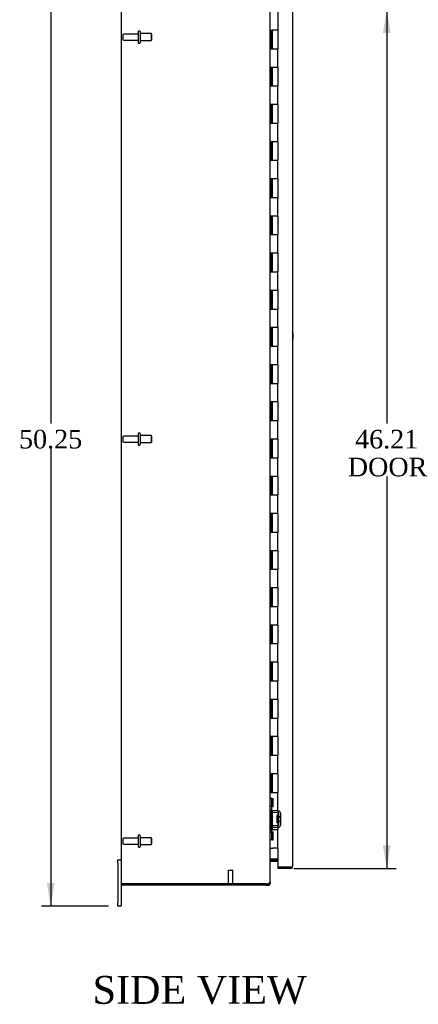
# Model space of a CAD drawing. Header units: inches. Extents: x 20 to 228, y 6 to 156.
# Tile 2 of 9: x 22 to 44, y 43 to 96. Entities that reach past the tile are written whole.
import ezdxf
from ezdxf.enums import TextEntityAlignment as Align

# ---------------------------------------------------------------- set-up
doc = ezdxf.new("R2010")
doc.units = ezdxf.units.IN
doc.header["$MEASUREMENT"] = 0
for name, color, linetype in [('COM40153-1', 7, 'CONTINUOUS'), ('COM42780', 7, 'CONTINUOUS'), ('COM48498', 7, 'CONTINUOUS'), ('COM71782-5', 7, 'CONTINUOUS'), ('DEFAULT', 7, 'CONTINUOUS'), ('FET07710', 7, 'CONTINUOUS'), ('HNG10620-44B', 7, 'CONTINUOUS'), ('HNG10620-44C', 7, 'CONTINUOUS'), ('STD21878', 7, 'CONTINUOUS'), ('STD26094', 7, 'CONTINUOUS')]:
    doc.layers.add(name, color=color, linetype=linetype)
doc.styles.add('SEACAD_TIMES_NEW_ROMAN', font='times.ttf')

# ---------------------------------------------------------------- blocks, each defined once
blk = doc.blocks.new('GDIMGGROUP3')
at = {"layer": 'DEFAULT', "linetype": 'Continuous'}
for points in [[(23.77, 97.112), (24.187, 97.112), (23.979, 98.362)], [(23.77, 49.362), (23.979, 48.112), (24.187, 49.362)]]:
    blk.add_hatch(color=136, dxfattribs=at).paths.add_polyline_path(points)
at = {"layer": 'DEFAULT', "color": 136, "linetype": 'Continuous'}
for p, q in [((27.088, 98.362), (23.479, 98.362)), ((23.979, 98.362), (23.979, 74.087)), ((23.979, 72.737), (23.979, 48.112)), ((27.088, 48.112), (23.479, 48.112))]:
    blk.add_line(p, q, dxfattribs=at)
at = {"layer": 'DEFAULT', "color": 136, "linetype": 'Continuous', "style": 'SEACAD_TIMES_NEW_ROMAN'}
blk.add_text('50.25', height=1, dxfattribs=at).set_placement((22.273, 73.737), align=Align.TOP_LEFT)
blk = doc.blocks.new('GDIMGGROUP12')
at = {"layer": 'DEFAULT', "linetype": 'Continuous'}
for points in [[(42.26, 95.09), (42.052, 96.34), (41.843, 95.09)], [(42.26, 51.385), (41.843, 51.385), (42.052, 50.135)]]:
    blk.add_hatch(color=136, dxfattribs=at).paths.add_polyline_path(points)
at = {"layer": 'DEFAULT', "color": 136, "linetype": 'Continuous'}
for p, q in [((37.048, 96.34), (42.552, 96.34)), ((42.052, 96.34), (42.052, 74.087)), ((42.052, 71.237), (42.052, 50.135)), ((37.048, 50.135), (42.552, 50.135))]:
    blk.add_line(p, q, dxfattribs=at)
at = {"layer": 'DEFAULT', "color": 136, "linetype": 'Continuous', "style": 'SEACAD_TIMES_NEW_ROMAN'}
for s, p in [('46.21', (40.346, 73.737)), ('DOOR', (39.955, 72.237))]:
    blk.add_text(s, height=1, dxfattribs=at).set_placement(p, align=Align.TOP_LEFT)

msp = doc.modelspace()

# ---------------------------------------------------------------- linework, layer by layer
at = {"layer": 'COM40153-1', "color": 7}
msp.add_arc((36.275, 78.777), 0.75, 341.2031, 18.7969, dxfattribs=at)
at = {"layer": 'COM42780', "color": 7}
for p, q in [((35.775, 53.914), (35.817, 53.914)), ((35.868, 53.914), (35.817, 53.914)), ((35.868, 53.914), (35.935, 53.914)), ((35.868, 53.477), (35.868, 53.914)), ((35.87, 53.914), (35.87, 53.477)), ((35.935, 53.477), (35.935, 53.914)), ((35.817, 53.477), (35.775, 53.477)), ((35.868, 53.477), (35.817, 53.477)), ((35.868, 53.477), (35.935, 53.477)), ((35.87, 53.292), (35.87, 53.477)), ((36.205, 53.144), (35.916, 53.149)), ((36.207, 53.239), (35.918, 53.244)), ((36.157, 52.604), (36.157, 52.994)), ((36.252, 52.994), (36.157, 52.994)), ((36.261, 53.227), (36.207, 53.239)), ((36.252, 52.502), (36.252, 53.096)), ((36.347, 52.502), (36.347, 53.096)), ((35.916, 52.449), (36.205, 52.454)), ((36.347, 52.924), (36.157, 52.924)), ((36.347, 52.906), (36.157, 52.906)), ((36.157, 52.693), (36.347, 52.693)), ((36.347, 52.674), (36.157, 52.674)), ((36.157, 52.604), (36.252, 52.604)), ((35.775, 52.121), (35.817, 52.121)), ((35.817, 52.121), (35.868, 52.121)), ((35.868, 52.121), (35.935, 52.121)), ((35.868, 51.684), (35.868, 52.121)), ((35.869, 51.989), (35.87, 51.989)), ((35.869, 51.88), (35.869, 51.989)), ((35.869, 51.959), (35.87, 51.959)), ((35.87, 52.121), (35.87, 52.306)), ((35.87, 52.121), (35.87, 51.684)), ((35.918, 52.354), (36.207, 52.359)), ((35.935, 51.684), (35.935, 52.121)), ((36.207, 52.359), (36.261, 52.371)), ((35.817, 51.684), (35.775, 51.684)), ((35.868, 51.684), (35.817, 51.684)), ((35.868, 51.684), (35.935, 51.684)), ((35.869, 51.88), (35.87, 51.88)), ((35.869, 51.849), (35.869, 51.88)), ((35.869, 51.874), (35.87, 51.874)), ((35.869, 51.849), (35.87, 51.849)), ((35.869, 51.816), (35.869, 51.849)), ((35.869, 51.816), (35.87, 51.816))]:
    msp.add_line(p, q, dxfattribs=at)
for centre, radius, start, end in [((35.918, 53.292), 0.143, 180, 206.9082), ((35.918, 53.292), 0.143, 206.9082, 269), ((35.918, 53.292), 0.048, 180, 269), ((36.204, 53.096), 0.048, 0, 89), ((36.204, 53.096), 0.143, 0, 66.6665), ((35.918, 52.306), 0.143, 91, 153.0918), ((36.204, 52.502), 0.048, 271, 0), ((36.204, 52.502), 0.143, 293.3335, 0), ((35.918, 52.306), 0.143, 153.0918, 180), ((35.918, 52.306), 0.048, 91, 180)]:
    msp.add_arc(centre, radius, start, end, dxfattribs=at)
at = {"layer": 'COM48498', "color": 7}
for p, q in [((27.775, 97.129), (27.775, 49.345)), ((35.775, 49.414), (35.775, 97.06)), ((35.801, 50.539), (35.783, 50.601)), ((35.811, 50.637), (35.801, 50.637)), ((36.19, 50.637), (35.811, 50.637)), ((35.811, 50.612), (36.19, 50.612)), ((35.811, 50.54), (36.19, 50.54)), ((27.883, 49.309), (27.782, 49.309)), ((27.782, 49.309), (27.883, 49.309)), ((27.883, 49.309), (35.549, 49.309)), ((35.549, 49.309), (27.883, 49.309)), ((35.549, 49.309), (35.667, 49.309)), ((35.667, 49.309), (35.667, 49.237)), ((35.703, 49.345), (35.698, 49.326)), ((35.703, 49.345), (35.775, 49.345)), ((35.775, 49.414), (35.775, 49.345)), ((35.549, 49.237), (27.883, 49.237)), ((35.549, 49.237), (35.667, 49.237))]:
    msp.add_line(p, q, dxfattribs=at)
for centre, radius, start, end in [((35.917, 50.555), 0.142, 144.6894, 176.6558), ((35.811, 50.504), 0.036, 106.2205, 179.9999), ((35.811, 50.504), 0.108, 90, 106.2204), ((35.811, 50.504), 0.036, 90, 106.2204), ((27.883, 49.345), 0.108, 180, 199.4712), ((27.883, 49.345), 0.108, 199.4712, 270), ((35.549, 49.559), 0.25, 270, 298.1546), ((35.622, 49.553), 0.219, 281.9896, 308.4732), ((35.667, 49.345), 0.036, 270, 327.3569), ((35.667, 49.345), 0.108, 270, 327.3569), ((35.728, 49.418), 0.0479, 309.7973, 355.1422), ((35.667, 49.345), 0.109, 327.4482, 359.9087)]:
    msp.add_arc(centre, radius, start, end, dxfattribs=at)
msp.add_ellipse((27.883, 49.345), major_axis=(0.108, 0), ratio=0.997813, start_param=3.141593, end_param=3.48143, dxfattribs=at)
at = {"layer": 'COM71782-5', "color": 7}
for p, q in [((36.19, 96.268), (36.19, 95.237)), ((36.985, 96.232), (36.985, 50.243)), ((36.19, 51.237), (36.19, 50.207)), ((36.19, 50.207), (36.877, 50.207)), ((36.218, 50.135), (36.218, 50.207)), ((36.877, 50.207), (36.218, 50.207)), ((36.877, 50.135), (36.218, 50.135)), ((36.877, 50.207), (36.979, 50.207)), ((36.979, 50.207), (36.877, 50.207))]:
    msp.add_line(p, q, dxfattribs=at)
for start, end in [(270, 340.5288), (340.5288, 360)]:
    msp.add_arc((36.877, 50.243), 0.108, start, end, dxfattribs=at)
msp.add_ellipse((36.877, 50.243), major_axis=(-0.108, 0), ratio=0.997813, start_param=2.801756, end_param=3.141593, dxfattribs=at)
at = {"layer": 'FET07710', "color": 7}
for p, q in [((27.588, 50.425), (27.588, 50.612)), ((27.588, 50.612), (27.775, 50.612)), ((27.588, 50.425), (27.588, 48.3)), ((27.775, 49.345), (27.775, 48.3)), ((27.588, 48.112), (27.588, 48.3)), ((27.775, 48.3), (27.775, 48.112)), ((27.775, 48.112), (27.588, 48.112))]:
    msp.add_line(p, q, dxfattribs=at)
at = {"layer": 'HNG10620-44B', "color": 7}
for p, q in [((35.775, 95.237), (35.801, 95.237)), ((35.801, 95.237), (35.819, 95.237)), ((35.819, 95.237), (35.862, 95.237)), ((35.819, 95.237), (35.819, 94.237)), ((35.862, 95.237), (35.862, 94.237)), ((35.819, 94.237), (35.928, 94.237)), ((35.928, 94.237), (36.19, 94.237)), ((36.19, 93.237), (36.19, 94.237)), ((35.928, 93.237), (35.819, 93.237)), ((35.819, 93.237), (35.819, 92.237)), ((35.862, 93.237), (35.862, 92.237)), ((36.19, 93.237), (35.928, 93.237)), ((35.819, 92.237), (35.928, 92.237)), ((35.928, 92.237), (36.19, 92.237)), ((36.19, 91.237), (36.19, 92.237)), ((35.928, 91.237), (35.819, 91.237)), ((35.819, 91.237), (35.819, 90.237)), ((35.862, 91.237), (35.862, 90.237)), ((36.19, 91.237), (35.928, 91.237)), ((35.819, 90.237), (35.928, 90.237)), ((35.928, 90.237), (36.19, 90.237)), ((36.19, 89.237), (36.19, 90.237)), ((35.928, 89.237), (35.819, 89.237)), ((35.819, 89.237), (35.819, 88.237)), ((35.862, 89.237), (35.862, 88.237)), ((36.19, 89.237), (35.928, 89.237)), ((35.819, 88.237), (35.928, 88.237)), ((35.928, 88.237), (36.19, 88.237)), ((36.19, 87.237), (36.19, 88.237)), ((35.928, 87.237), (35.819, 87.237)), ((35.819, 87.237), (35.819, 86.237)), ((35.862, 87.237), (35.862, 86.237)), ((36.19, 87.237), (35.928, 87.237)), ((35.819, 86.237), (35.928, 86.237)), ((35.928, 86.237), (36.19, 86.237)), ((36.19, 85.237), (36.19, 86.237)), ((35.928, 85.237), (35.819, 85.237)), ((35.819, 85.237), (35.819, 84.237)), ((35.862, 85.237), (35.862, 84.237)), ((36.19, 85.237), (35.928, 85.237)), ((35.819, 84.237), (35.928, 84.237)), ((35.928, 84.237), (36.19, 84.237)), ((36.19, 83.237), (36.19, 84.237)), ((35.928, 83.237), (35.819, 83.237)), ((35.819, 83.237), (35.819, 82.237)), ((35.862, 83.237), (35.862, 82.237)), ((36.19, 83.237), (35.928, 83.237)), ((35.819, 82.237), (35.928, 82.237)), ((35.928, 82.237), (36.19, 82.237)), ((36.19, 81.237), (36.19, 82.237)), ((35.928, 81.237), (35.819, 81.237)), ((35.819, 81.237), (35.819, 80.237)), ((35.862, 81.237), (35.862, 80.237)), ((36.19, 81.237), (35.928, 81.237)), ((35.819, 80.237), (35.928, 80.237)), ((35.928, 80.237), (36.19, 80.237)), ((36.19, 79.237), (36.19, 80.237)), ((35.928, 79.237), (35.819, 79.237)), ((35.819, 79.237), (35.819, 78.237)), ((35.862, 79.237), (35.862, 78.237)), ((36.19, 79.237), (35.928, 79.237)), ((35.819, 78.237), (35.928, 78.237)), ((35.928, 78.237), (36.19, 78.237)), ((36.19, 77.237), (36.19, 78.237)), ((35.928, 77.237), (35.819, 77.237)), ((35.819, 77.237), (35.819, 76.237)), ((35.862, 77.237), (35.862, 76.237)), ((36.19, 77.237), (35.928, 77.237)), ((35.819, 76.237), (35.928, 76.237)), ((35.928, 76.237), (36.19, 76.237)), ((36.19, 75.237), (36.19, 76.237)), ((35.928, 75.237), (35.819, 75.237)), ((35.819, 75.237), (35.819, 74.237)), ((35.862, 75.237), (35.862, 74.237)), ((36.19, 75.237), (35.928, 75.237)), ((35.819, 74.237), (35.928, 74.237)), ((35.928, 74.237), (36.19, 74.237)), ((36.19, 73.237), (36.19, 74.237)), ((35.928, 73.237), (35.819, 73.237)), ((35.819, 73.237), (35.819, 72.237)), ((35.862, 73.237), (35.862, 72.237)), ((36.19, 73.237), (35.928, 73.237)), ((35.819, 72.237), (35.928, 72.237)), ((35.928, 72.237), (36.19, 72.237)), ((36.19, 71.237), (36.19, 72.237)), ((35.928, 71.237), (35.819, 71.237)), ((35.819, 71.237), (35.819, 70.237)), ((35.862, 71.237), (35.862, 70.237)), ((36.19, 71.237), (35.928, 71.237)), ((35.819, 70.237), (35.928, 70.237)), ((35.928, 70.237), (36.19, 70.237)), ((36.19, 69.237), (36.19, 70.237)), ((35.928, 69.237), (35.819, 69.237)), ((35.819, 69.237), (35.819, 68.237)), ((35.862, 69.237), (35.862, 68.237)), ((36.19, 69.237), (35.928, 69.237)), ((35.819, 68.237), (35.928, 68.237)), ((35.928, 68.237), (36.19, 68.237)), ((36.19, 67.237), (36.19, 68.237)), ((35.928, 67.237), (35.819, 67.237)), ((35.819, 67.237), (35.819, 66.237)), ((35.862, 67.237), (35.862, 66.237)), ((36.19, 67.237), (35.928, 67.237)), ((35.819, 66.237), (35.928, 66.237)), ((35.928, 66.237), (36.19, 66.237)), ((36.19, 65.237), (36.19, 66.237)), ((35.928, 65.237), (35.819, 65.237)), ((35.819, 65.237), (35.819, 64.237)), ((35.862, 65.237), (35.862, 64.237)), ((36.19, 65.237), (35.928, 65.237)), ((35.819, 64.237), (35.928, 64.237)), ((35.928, 64.237), (36.19, 64.237)), ((36.19, 63.237), (36.19, 64.237)), ((35.928, 63.237), (35.819, 63.237)), ((35.819, 63.237), (35.819, 62.237)), ((35.862, 63.237), (35.862, 62.237)), ((36.19, 63.237), (35.928, 63.237)), ((35.819, 62.237), (35.928, 62.237)), ((35.928, 62.237), (36.19, 62.237)), ((36.19, 61.237), (36.19, 62.237)), ((35.928, 61.237), (35.819, 61.237)), ((35.819, 61.237), (35.819, 60.237)), ((35.862, 61.237), (35.862, 60.237)), ((36.19, 61.237), (35.928, 61.237)), ((35.819, 60.237), (35.928, 60.237)), ((35.928, 60.237), (36.19, 60.237)), ((36.19, 59.237), (36.19, 60.237)), ((35.928, 59.237), (35.819, 59.237)), ((35.819, 59.237), (35.819, 58.237)), ((35.862, 59.237), (35.862, 58.237)), ((36.19, 59.237), (35.928, 59.237)), ((35.819, 58.237), (35.928, 58.237)), ((35.928, 58.237), (36.19, 58.237)), ((36.19, 57.237), (36.19, 58.237)), ((35.928, 57.237), (35.819, 57.237)), ((35.819, 57.237), (35.819, 56.237)), ((35.862, 57.237), (35.862, 56.237)), ((36.19, 57.237), (35.928, 57.237)), ((35.819, 56.237), (35.928, 56.237)), ((35.928, 56.237), (36.19, 56.237)), ((36.19, 55.237), (36.19, 56.237)), ((35.928, 55.237), (35.819, 55.237)), ((35.819, 55.237), (35.819, 54.237)), ((35.862, 55.237), (35.862, 54.237)), ((36.19, 55.237), (35.928, 55.237)), ((35.819, 54.237), (35.928, 54.237)), ((35.928, 54.237), (36.19, 54.237)), ((36.19, 53.237), (36.19, 54.237)), ((35.928, 53.237), (35.819, 53.237)), ((35.819, 53.237), (35.819, 52.237)), ((35.862, 53.237), (35.862, 52.237)), ((36.19, 53.237), (35.928, 53.237)), ((35.819, 52.237), (35.928, 52.237)), ((35.928, 52.237), (36.19, 52.237)), ((36.19, 51.237), (36.19, 52.237)), ((35.775, 51.237), (35.801, 51.237)), ((35.801, 51.237), (35.928, 51.237)), ((36.19, 51.237), (35.928, 51.237))]:
    msp.add_line(p, q, dxfattribs=at)
at = {"layer": 'HNG10620-44C', "color": 7}
for p, q in [((36.19, 95.237), (35.883, 95.237)), ((35.883, 95.237), (35.883, 94.237)), ((36.19, 95.237), (36.19, 94.237)), ((35.928, 94.237), (36.19, 94.237)), ((36.19, 93.237), (36.19, 94.237)), ((35.883, 93.237), (35.883, 92.237)), ((36.19, 93.237), (35.928, 93.237)), ((36.19, 93.237), (36.19, 92.237)), ((35.928, 92.237), (36.19, 92.237)), ((36.19, 91.237), (36.19, 92.237)), ((35.883, 91.237), (35.883, 90.237)), ((36.19, 91.237), (35.928, 91.237)), ((36.19, 91.237), (36.19, 90.237)), ((35.928, 90.237), (36.19, 90.237)), ((36.19, 89.237), (36.19, 90.237)), ((35.883, 89.237), (35.883, 88.237)), ((36.19, 89.237), (35.928, 89.237)), ((36.19, 89.237), (36.19, 88.237)), ((35.928, 88.237), (36.19, 88.237)), ((36.19, 87.237), (36.19, 88.237)), ((35.883, 87.237), (35.883, 86.237)), ((36.19, 87.237), (35.928, 87.237)), ((36.19, 87.237), (36.19, 86.237)), ((35.928, 86.237), (36.19, 86.237)), ((36.19, 85.237), (36.19, 86.237)), ((35.883, 85.237), (35.883, 84.237)), ((36.19, 85.237), (35.928, 85.237)), ((36.19, 85.237), (36.19, 84.237)), ((35.928, 84.237), (36.19, 84.237)), ((36.19, 83.237), (36.19, 84.237)), ((35.883, 83.237), (35.883, 82.237)), ((36.19, 83.237), (35.928, 83.237)), ((36.19, 83.237), (36.19, 82.237)), ((35.928, 82.237), (36.19, 82.237)), ((36.19, 81.237), (36.19, 82.237)), ((35.883, 81.237), (35.883, 80.237)), ((36.19, 81.237), (35.928, 81.237)), ((36.19, 81.237), (36.19, 80.237)), ((35.928, 80.237), (36.19, 80.237)), ((36.19, 79.237), (36.19, 80.237)), ((35.883, 79.237), (35.883, 78.237)), ((36.19, 79.237), (35.928, 79.237)), ((36.19, 79.237), (36.19, 78.237)), ((35.928, 78.237), (36.19, 78.237)), ((36.19, 77.237), (36.19, 78.237)), ((35.883, 77.237), (35.883, 76.237)), ((36.19, 77.237), (35.928, 77.237)), ((36.19, 77.237), (36.19, 76.237)), ((35.928, 76.237), (36.19, 76.237)), ((36.19, 75.237), (36.19, 76.237)), ((35.883, 75.237), (35.883, 74.237)), ((36.19, 75.237), (35.928, 75.237)), ((36.19, 75.237), (36.19, 74.237)), ((35.928, 74.237), (36.19, 74.237)), ((36.19, 73.237), (36.19, 74.237)), ((35.883, 73.237), (35.883, 72.237)), ((36.19, 73.237), (35.928, 73.237)), ((36.19, 73.237), (36.19, 72.237)), ((35.928, 72.237), (36.19, 72.237)), ((36.19, 71.237), (36.19, 72.237)), ((35.883, 71.237), (35.883, 70.237)), ((36.19, 71.237), (35.928, 71.237)), ((36.19, 71.237), (36.19, 70.237)), ((35.928, 70.237), (36.19, 70.237)), ((36.19, 69.237), (36.19, 70.237)), ((35.883, 69.237), (35.883, 68.237)), ((36.19, 69.237), (35.928, 69.237)), ((36.19, 69.237), (36.19, 68.237)), ((35.928, 68.237), (36.19, 68.237)), ((36.19, 67.237), (36.19, 68.237)), ((35.883, 67.237), (35.883, 66.237)), ((36.19, 67.237), (35.928, 67.237)), ((36.19, 67.237), (36.19, 66.237)), ((35.928, 66.237), (36.19, 66.237)), ((36.19, 65.237), (36.19, 66.237)), ((35.883, 65.237), (35.883, 64.237)), ((36.19, 65.237), (35.928, 65.237)), ((36.19, 65.237), (36.19, 64.237)), ((35.928, 64.237), (36.19, 64.237)), ((36.19, 63.237), (36.19, 64.237)), ((35.883, 63.237), (35.883, 62.237)), ((36.19, 63.237), (35.928, 63.237)), ((36.19, 63.237), (36.19, 62.237)), ((35.928, 62.237), (36.19, 62.237)), ((36.19, 61.237), (36.19, 62.237)), ((35.883, 61.237), (35.883, 60.237)), ((36.19, 61.237), (35.928, 61.237)), ((36.19, 61.237), (36.19, 60.237)), ((35.928, 60.237), (36.19, 60.237)), ((36.19, 59.237), (36.19, 60.237)), ((35.883, 59.237), (35.883, 58.237)), ((36.19, 59.237), (35.928, 59.237)), ((36.19, 59.237), (36.19, 58.237)), ((35.928, 58.237), (36.19, 58.237)), ((36.19, 57.237), (36.19, 58.237)), ((35.883, 57.237), (35.883, 56.237)), ((36.19, 57.237), (35.928, 57.237)), ((36.19, 57.237), (36.19, 56.237)), ((35.928, 56.237), (36.19, 56.237)), ((36.19, 55.237), (36.19, 56.237)), ((35.883, 55.237), (35.883, 54.237)), ((36.19, 55.237), (35.928, 55.237)), ((36.19, 55.237), (36.19, 54.237)), ((35.928, 54.237), (36.19, 54.237)), ((36.19, 53.237), (36.19, 54.237)), ((35.883, 53.237), (35.883, 52.237)), ((36.19, 53.237), (35.928, 53.237)), ((36.19, 53.237), (36.19, 52.237)), ((35.928, 52.237), (36.19, 52.237))]:
    msp.add_line(p, q, dxfattribs=at)
at = {"layer": 'STD21878', "color": 7}
for p, q in [((33.518, 50.059), (33.768, 50.059)), ((33.518, 50.059), (33.518, 49.34)), ((33.768, 49.34), (33.768, 50.059)), ((33.503, 49.34), (33.784, 49.34)), ((33.503, 49.34), (33.503, 49.309)), ((33.503, 49.309), (33.503, 49.309)), ((33.784, 49.309), (33.784, 49.34)), ((33.784, 49.309), (33.784, 49.309))]:
    msp.add_line(p, q, dxfattribs=at)
at = {"layer": 'STD26094', "color": 7}
for p, q in [((27.847, 94.967), (27.847, 94.757)), ((28.684, 95.027), (27.907, 95.027)), ((28.684, 95.157), (28.684, 94.567)), ((28.754, 95.187), (28.714, 95.187)), ((28.784, 95.157), (28.784, 94.567)), ((29.372, 95.05), (28.784, 95.05)), ((29.372, 95.05), (29.372, 94.675)), ((29.409, 95.012), (29.372, 95.05)), ((29.409, 94.712), (29.409, 95.012)), ((27.907, 94.697), (28.684, 94.697)), ((28.714, 94.537), (28.754, 94.537)), ((28.784, 94.675), (29.372, 94.675)), ((29.372, 94.675), (29.409, 94.712)), ((27.847, 73.342), (27.847, 73.132)), ((28.684, 73.402), (27.907, 73.402)), ((28.684, 73.532), (28.684, 72.942)), ((28.754, 73.562), (28.714, 73.562)), ((28.784, 73.532), (28.784, 72.942)), ((29.372, 73.425), (28.784, 73.425)), ((29.372, 73.425), (29.372, 73.05)), ((29.409, 73.387), (29.372, 73.425)), ((29.409, 73.087), (29.409, 73.387)), ((27.907, 73.072), (28.684, 73.072)), ((28.714, 72.912), (28.754, 72.912)), ((28.784, 73.05), (29.372, 73.05)), ((29.372, 73.05), (29.409, 73.087)), ((28.684, 51.907), (28.684, 51.317)), ((28.754, 51.937), (28.714, 51.937)), ((28.784, 51.907), (28.784, 51.317)), ((27.847, 51.717), (27.847, 51.507)), ((28.684, 51.777), (27.907, 51.777)), ((27.907, 51.447), (28.684, 51.447)), ((29.372, 51.8), (28.784, 51.8)), ((28.784, 51.425), (29.372, 51.425)), ((29.372, 51.8), (29.372, 51.425)), ((29.409, 51.762), (29.372, 51.8)), ((29.372, 51.425), (29.409, 51.462)), ((29.409, 51.462), (29.409, 51.762)), ((28.714, 51.287), (28.754, 51.287))]:
    msp.add_line(p, q, dxfattribs=at)
for centre, radius, start, end in [((27.907, 94.967), 0.06, 90, 180), ((28.714, 95.157), 0.03, 90, 180), ((28.754, 95.157), 0.03, 0, 90), ((27.907, 94.757), 0.06, 180, 270), ((28.714, 94.567), 0.03, 180, 270), ((28.754, 94.567), 0.03, 270, 0), ((27.907, 73.342), 0.06, 90, 180), ((27.907, 73.132), 0.06, 180, 270), ((28.714, 73.532), 0.03, 90, 180), ((28.754, 73.532), 0.03, 0, 90), ((28.714, 72.942), 0.03, 180, 270), ((28.754, 72.942), 0.03, 270, 0), ((28.714, 51.907), 0.03, 90, 180), ((28.754, 51.907), 0.03, 0, 90), ((27.907, 51.717), 0.06, 90, 180), ((27.907, 51.507), 0.06, 180, 270), ((28.714, 51.317), 0.03, 180, 270), ((28.754, 51.317), 0.03, 270, 0)]:
    msp.add_arc(centre, radius, start, end, dxfattribs=at)

# ---------------------------------------------------------------- block references
at = {"layer": 'DEFAULT', "color": 7}
for name in ['GDIMGGROUP3', 'GDIMGGROUP12']:
    msp.add_blockref(name, (0, 0), dxfattribs=at)

# ---------------------------------------------------------------- texts
at = {"layer": 'DEFAULT', "color": 7, "style": 'SEACAD_TIMES_NEW_ROMAN'}
msp.add_text('SIDE VIEW', height=1.5, dxfattribs=at).set_placement((26.231, 44.363), align=Align.TOP_LEFT)

doc.saveas('drawing.dxf')
